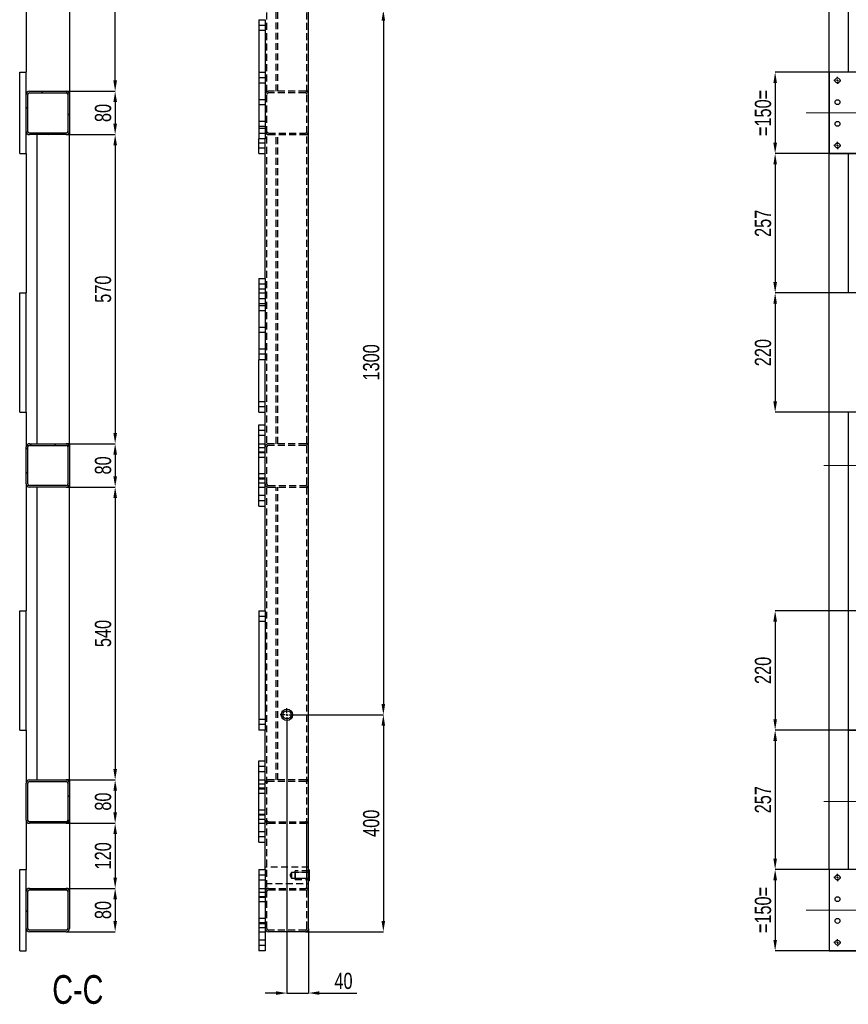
# Model space of a CAD drawing. Header units: millimetres. Extents: x 0 to 841, y 0 to 594.
# Tile 17 of 22: x 358 to 511, y 248 to 429. Entities that reach past the tile are written whole.
import ezdxf

# ---------------------------------------------------------------- set-up
doc = ezdxf.new("R2010")
doc.units = ezdxf.units.MM
doc.header["$PDSIZE"] = -1
doc.linetypes.add('CENTERX2', pattern=[20.32, 12.7, -2.54, 2.54, -2.54])
doc.linetypes.add('HIDDEN', pattern=[1.905, 1.27, -0.635])
for name, color, linetype in [('COTES', 1, 'Continuous'), ('NOTES', 6, 'Continuous'), ('TRAIT-FINS', 9, 'Continuous'), ('TRAIT-MIXTES', 3, 'CENTERX2'), ('TRAIT-TIRET', 2, 'HIDDEN')]:
    doc.layers.add(name, color=color, linetype=linetype)
doc.layers.add('TRAIT-FORT', color=4, linetype='Continuous', lineweight=25)
doc.styles.add('SLDTEXTSTYLE0', font='TXT', dxfattribs={"width": 0.75})
doc.dimstyles.new('SLDDIMSTYLE2', dxfattribs={"dimtxt": 3, "dimasz": 2, "dimexe": 0, "dimexo": 0.0625, "dimgap": 0.75, "dimtad": 1, "dimdec": 0, "dimlfac": 10, "dimrnd": 1e-09, "dimzin": 12, "dimdsep": 46, "dimtxsty": 'SLDTEXTSTYLE0', "dimsah": 1, "dimcen": 0.09, "dimadec": 0, "dimazin": 3, "dimtfac": 1, "dimtdec": 0, "dimtofl": 0, "dimtmove": 0, "dimatfit": 3, "dimfxl": 1, "dimfrac": 2, "dimtolj": 1, "dimtzin": 12, "dimarcsym": 0})
doc.dimstyles.new('SLDDIMSTYLE3', dxfattribs={"dimtxt": 3, "dimasz": 2, "dimexe": 0, "dimexo": 0.0625, "dimgap": 0.75, "dimtad": 1, "dimdec": 0, "dimlfac": 10, "dimrnd": 1e-09, "dimzin": 12, "dimdsep": 46, "dimtxsty": 'SLDTEXTSTYLE0', "dimsah": 1, "dimcen": 0.09, "dimadec": 0, "dimazin": 3, "dimtfac": 1, "dimtdec": 0, "dimtmove": 0, "dimatfit": 0, "dimfxl": 1, "dimfrac": 2, "dimtolj": 1, "dimtzin": 12, "dimarcsym": 0})
pattern_1 = [(45, (0, 0), (-13.4704, 13.4704), []), (45, (4.49, 2e-323), (-13.4704, 13.4704), []), (45, (8.98, 4e-323), (-13.4704, 13.4704), []), (45, (13.47, 6e-323), (-13.4704, 13.4704), [])]

# ---------------------------------------------------------------- blocks, each defined once
blk = doc.blocks.new('_D_28')
at = {"layer": 'COTES', "color": 0, "lineweight": -2, "transparency": 16777216}
for p, q in [((408.5, 431.1), (424.97, 431.1)), ((424.97, 429.1), (424.97, 303.1)), ((408.5, 301.1), (424.97, 301.1))]:
    blk.add_line(p, q, dxfattribs=at)
at = {"layer": 'COTES', "color": 0, "transparency": 16777216}
for points in [[(424.63, 429.1), (425.3, 429.1), (424.97, 431.1)], [(424.63, 303.1), (425.3, 303.1), (424.97, 301.1)]]:
    blk.add_solid(points, dxfattribs=at)
at = {"layer": 'Defpoints', "color": 0, "transparency": 16777216}
for p in [(408.43, 431.1), (408.43, 301.1), (424.97, 301.1)]:
    blk.add_point(p, dxfattribs=at)
at = {"layer": 'COTES', "color": 0, "transparency": 16777216, "insert": (421.22, 366.1), "char_height": 3, "attachment_point": 2, "rotation": 90, "style": 'SLDTEXTSTYLE0'}
blk.add_mtext('\\A1;1300', dxfattribs=at)
blk = doc.blocks.new('_D_29')
at = {"layer": 'COTES', "color": 0, "lineweight": -2, "transparency": 16777216}
for p, q in [((408.5, 301.1), (424.97, 301.1)), ((424.97, 299.1), (424.97, 263.1)), ((410.65, 261.1), (424.97, 261.1))]:
    blk.add_line(p, q, dxfattribs=at)
at = {"layer": 'COTES', "color": 0, "transparency": 16777216}
for points in [[(424.63, 299.1), (425.3, 299.1), (424.97, 301.1)], [(424.63, 263.1), (425.3, 263.1), (424.97, 261.1)]]:
    blk.add_solid(points, dxfattribs=at)
at = {"layer": 'Defpoints', "color": 0, "transparency": 16777216}
for p in [(408.43, 301.1), (410.58, 261.1), (424.97, 261.1)]:
    blk.add_point(p, dxfattribs=at)
at = {"layer": 'COTES', "color": 0, "transparency": 16777216, "insert": (421.22, 281.1), "char_height": 3, "attachment_point": 2, "rotation": 90, "style": 'SLDTEXTSTYLE0'}
blk.add_mtext('\\A1;400', dxfattribs=at)
blk = doc.blocks.new('_D_30')
at = {"layer": 'COTES', "color": 0, "lineweight": -2, "transparency": 16777216}
for p, q in [((407.18, 299.79), (407.18, 249.79)), ((411.18, 261.64), (411.18, 249.79)), ((405.18, 249.79), (403.18, 249.79)), ((407.18, 249.79), (411.18, 249.79)), ((413.18, 249.79), (420.06, 249.79))]:
    blk.add_line(p, q, dxfattribs=at)
at = {"layer": 'COTES', "color": 0, "transparency": 16777216}
for points in [[(405.18, 250.12), (405.18, 249.46), (407.18, 249.79)], [(413.18, 250.12), (413.18, 249.46), (411.18, 249.79)]]:
    blk.add_solid(points, dxfattribs=at)
at = {"layer": 'Defpoints', "color": 0, "transparency": 16777216}
for p in [(407.18, 299.85), (411.18, 261.7), (411.18, 249.79)]:
    blk.add_point(p, dxfattribs=at)
at = {"layer": 'COTES', "color": 0, "transparency": 16777216, "insert": (417.62, 253.54), "char_height": 3, "attachment_point": 2, "style": 'SLDTEXTSTYLE0'}
blk.add_mtext('\\A1;40', dxfattribs=at)
blk = doc.blocks.new('SW_CENTERMARKSYMBOL_6')
at = {"layer": 'TRAIT-MIXTES', "color": 0}
for p, q in [((-0.4, 0), (-1.25, 0)), ((0, 0), (-0.2, 0)), ((0, 0.4), (0, 1.25)), ((0, 0), (0, 0.2)), ((0, 0), (0, -0.2)), ((0, 0), (0.2, 0)), ((0.4, 0), (1.25, 0)), ((0, -0.4), (0, -1.25))]:
    blk.add_line(p, q, dxfattribs=at)
blk = doc.blocks.new('_D_34')
at = {"layer": 'COTES', "color": 0, "lineweight": -2, "transparency": 16777216}
for p, q in [((600.71, 378.9), (497.27, 378.9)), ((497.27, 376.9), (497.27, 358.9)), ((600.71, 356.9), (497.27, 356.9))]:
    blk.add_line(p, q, dxfattribs=at)
at = {"layer": 'COTES', "color": 0, "transparency": 16777216}
for points in [[(496.94, 376.9), (497.61, 376.9), (497.27, 378.9)], [(496.94, 358.9), (497.61, 358.9), (497.27, 356.9)]]:
    blk.add_solid(points, dxfattribs=at)
at = {"layer": 'Defpoints', "color": 0, "transparency": 16777216}
for p in [(600.77, 378.9), (497.27, 356.9), (600.77, 356.9)]:
    blk.add_point(p, dxfattribs=at)
at = {"layer": 'COTES', "color": 0, "transparency": 16777216, "insert": (493.52, 367.9), "char_height": 3, "attachment_point": 2, "rotation": 90, "style": 'SLDTEXTSTYLE0'}
blk.add_mtext('\\A1;220', dxfattribs=at)
blk = doc.blocks.new('_D_35')
at = {"layer": 'COTES', "color": 0, "lineweight": -2, "transparency": 16777216}
for p, q in [((727.61, 320.3), (497.27, 320.3)), ((497.27, 318.3), (497.27, 300.3)), ((727.61, 298.3), (497.27, 298.3))]:
    blk.add_line(p, q, dxfattribs=at)
at = {"layer": 'COTES', "color": 0, "transparency": 16777216}
for points in [[(496.94, 318.3), (497.61, 318.3), (497.27, 320.3)], [(496.94, 300.3), (497.61, 300.3), (497.27, 298.3)]]:
    blk.add_solid(points, dxfattribs=at)
at = {"layer": 'Defpoints', "color": 0, "transparency": 16777216}
for p in [(727.67, 320.3), (497.27, 298.3), (727.67, 298.3)]:
    blk.add_point(p, dxfattribs=at)
at = {"layer": 'COTES', "color": 0, "transparency": 16777216, "insert": (493.52, 309.3), "char_height": 3, "attachment_point": 2, "rotation": 90, "style": 'SLDTEXTSTYLE0'}
blk.add_mtext('\\A1;220', dxfattribs=at)
blk = doc.blocks.new('_D_41')
at = {"layer": 'COTES', "color": 0, "lineweight": -2, "transparency": 16777216}
for p, q in [((507.27, 272.66), (507.27, 505.94)), ((520.27, 505.94), (509.27, 505.94)), ((522.27, 272.66), (522.27, 505.94))]:
    blk.add_line(p, q, dxfattribs=at)
at = {"layer": 'COTES', "color": 0, "transparency": 16777216}
for points in [[(509.27, 506.27), (509.27, 505.61), (507.27, 505.94)], [(520.27, 506.27), (520.27, 505.61), (522.27, 505.94)]]:
    blk.add_solid(points, dxfattribs=at)
at = {"layer": 'Defpoints', "color": 0, "transparency": 16777216}
for p in [(507.27, 505.94), (507.27, 272.6), (522.27, 272.6)]:
    blk.add_point(p, dxfattribs=at)
at = {"layer": 'COTES', "color": 0, "transparency": 16777216, "insert": (514.77, 509.69), "char_height": 3, "attachment_point": 2, "style": 'SLDTEXTSTYLE0'}
blk.add_mtext('\\A1;=150=', dxfattribs=at)
blk = doc.blocks.new('_D_55')
at = {"layer": 'COTES', "color": 0, "lineweight": -2, "transparency": 16777216}
for p, q in [((681.21, 419.6), (497.27, 419.6)), ((497.27, 417.6), (497.27, 406.6)), ((681.21, 404.6), (497.27, 404.6))]:
    blk.add_line(p, q, dxfattribs=at)
at = {"layer": 'COTES', "color": 0, "transparency": 16777216}
for points in [[(496.94, 417.6), (497.61, 417.6), (497.27, 419.6)], [(496.94, 406.6), (497.61, 406.6), (497.27, 404.6)]]:
    blk.add_solid(points, dxfattribs=at)
at = {"layer": 'Defpoints', "color": 0, "transparency": 16777216}
for p in [(681.27, 419.6), (497.27, 404.6), (681.27, 404.6)]:
    blk.add_point(p, dxfattribs=at)
at = {"layer": 'COTES', "color": 0, "transparency": 16777216, "insert": (493.52, 412.1), "char_height": 3, "attachment_point": 2, "rotation": 90, "style": 'SLDTEXTSTYLE0'}
blk.add_mtext('\\A1;=150=', dxfattribs=at)
blk = doc.blocks.new('_D_56')
at = {"layer": 'COTES', "color": 0, "lineweight": -2, "transparency": 16777216}
for p, q in [((507.21, 404.6), (497.27, 404.6)), ((497.27, 402.6), (497.27, 380.9)), ((510.71, 378.9), (497.27, 378.9))]:
    blk.add_line(p, q, dxfattribs=at)
at = {"layer": 'COTES', "color": 0, "transparency": 16777216}
for points in [[(496.94, 402.6), (497.61, 402.6), (497.27, 404.6)], [(496.94, 380.9), (497.61, 380.9), (497.27, 378.9)]]:
    blk.add_solid(points, dxfattribs=at)
at = {"layer": 'Defpoints', "color": 0, "transparency": 16777216}
for p in [(507.27, 404.6), (497.27, 378.9), (510.77, 378.9)]:
    blk.add_point(p, dxfattribs=at)
at = {"layer": 'COTES', "color": 0, "transparency": 16777216, "insert": (493.52, 391.75), "char_height": 3, "attachment_point": 2, "rotation": 90, "style": 'SLDTEXTSTYLE0'}
blk.add_mtext('\\A1;257', dxfattribs=at)
blk = doc.blocks.new('_D_57')
at = {"layer": 'COTES', "color": 0, "lineweight": -2, "transparency": 16777216}
for p, q in [((510.71, 298.3), (497.27, 298.3)), ((497.27, 296.3), (497.27, 274.6)), ((507.21, 272.6), (497.27, 272.6))]:
    blk.add_line(p, q, dxfattribs=at)
at = {"layer": 'COTES', "color": 0, "transparency": 16777216}
for points in [[(496.94, 296.3), (497.61, 296.3), (497.27, 298.3)], [(496.94, 274.6), (497.61, 274.6), (497.27, 272.6)]]:
    blk.add_solid(points, dxfattribs=at)
at = {"layer": 'Defpoints', "color": 0, "transparency": 16777216}
for p in [(510.77, 298.3), (497.27, 272.6), (507.27, 272.6)]:
    blk.add_point(p, dxfattribs=at)
at = {"layer": 'COTES', "color": 0, "transparency": 16777216, "insert": (493.52, 285.45), "char_height": 3, "attachment_point": 2, "rotation": 90, "style": 'SLDTEXTSTYLE0'}
blk.add_mtext('\\A1;257', dxfattribs=at)
blk = doc.blocks.new('_D_65')
at = {"layer": 'COTES', "color": 0, "lineweight": -2, "transparency": 16777216}
for p, q in [((725.21, 272.6), (497.27, 272.6)), ((497.27, 270.6), (497.27, 259.6)), ((725.21, 257.6), (497.27, 257.6))]:
    blk.add_line(p, q, dxfattribs=at)
at = {"layer": 'COTES', "color": 0, "transparency": 16777216}
for points in [[(496.94, 270.6), (497.61, 270.6), (497.27, 272.6)], [(496.94, 259.6), (497.61, 259.6), (497.27, 257.6)]]:
    blk.add_solid(points, dxfattribs=at)
at = {"layer": 'Defpoints', "color": 0, "transparency": 16777216}
for p in [(725.27, 272.6), (497.27, 257.6), (725.27, 257.6)]:
    blk.add_point(p, dxfattribs=at)
at = {"layer": 'COTES', "color": 0, "transparency": 16777216, "insert": (493.52, 265.1), "char_height": 3, "attachment_point": 2, "rotation": 90, "style": 'SLDTEXTSTYLE0'}
blk.add_mtext('\\A1;=150=', dxfattribs=at)
blk = doc.blocks.new('SW_CENTERMARKSYMBOL_107')
at = {"layer": 'TRAIT-MIXTES', "color": 0}
for p, q in [((-0.4, 0), (-0.65, 0)), ((0, 0), (-0.2, 0)), ((0, 0.4), (0, 0.65)), ((0, 0), (0, 0.2)), ((0, 0), (0, -0.2)), ((0, 0), (0.2, 0)), ((0.4, 0), (0.65, 0)), ((0, -0.4), (0, -0.65))]:
    blk.add_line(p, q, dxfattribs=at)
blk = doc.blocks.new('SW_CENTERMARKSYMBOL_108')
at = {"layer": 'TRAIT-MIXTES', "color": 0}
for p, q in [((-0.4, 0), (-0.65, 0)), ((0, 0), (-0.2, 0)), ((0, 0.4), (0, 0.65)), ((0, 0), (0, 0.2)), ((0, 0), (0, -0.2)), ((0, 0), (0.2, 0)), ((0.4, 0), (0.65, 0)), ((0, -0.4), (0, -0.65))]:
    blk.add_line(p, q, dxfattribs=at)
blk = doc.blocks.new('SW_CENTERMARKSYMBOL_131')
at = {"layer": 'TRAIT-MIXTES', "color": 0}
for p, q in [((-0.4, 0), (-0.65, 0)), ((0, 0), (-0.2, 0)), ((0, 0.4), (0, 0.65)), ((0, 0), (0, 0.2)), ((0, 0), (0, -0.2)), ((0, 0), (0.2, 0)), ((0.4, 0), (0.65, 0)), ((0, -0.4), (0, -0.65))]:
    blk.add_line(p, q, dxfattribs=at)
blk = doc.blocks.new('SW_CENTERMARKSYMBOL_132')
at = {"layer": 'TRAIT-MIXTES', "color": 0}
for p, q in [((-0.4, 0), (-0.65, 0)), ((0, 0), (-0.2, 0)), ((0, 0.4), (0, 0.65)), ((0, 0), (0, 0.2)), ((0, 0), (0, -0.2)), ((0, 0), (0.2, 0)), ((0.4, 0), (0.65, 0)), ((0, -0.4), (0, -0.65))]:
    blk.add_line(p, q, dxfattribs=at)
blk = doc.blocks.new('_D_128')
at = {"layer": 'COTES', "color": 0, "lineweight": -2, "transparency": 16777216}
for p, q in [((366.52, 461.1), (375.48, 461.1)), ((375.48, 418.1), (375.48, 459.1)), ((366.52, 416.1), (375.48, 416.1))]:
    blk.add_line(p, q, dxfattribs=at)
at = {"layer": 'COTES', "color": 0, "transparency": 16777216}
for points in [[(375.15, 459.1), (375.82, 459.1), (375.48, 461.1)], [(375.15, 418.1), (375.82, 418.1), (375.48, 416.1)]]:
    blk.add_solid(points, dxfattribs=at)
at = {"layer": 'Defpoints', "color": 0, "transparency": 16777216}
for p in [(366.46, 461.1), (375.48, 461.1), (366.46, 416.1)]:
    blk.add_point(p, dxfattribs=at)
at = {"layer": 'COTES', "color": 0, "transparency": 16777216, "insert": (371.73, 438.6), "char_height": 3, "attachment_point": 2, "rotation": 90, "style": 'SLDTEXTSTYLE0'}
blk.add_mtext('\\A1;450', dxfattribs=at)
blk = doc.blocks.new('_D_129')
at = {"layer": 'COTES', "color": 0, "lineweight": -2, "transparency": 16777216}
for p, q in [((366.52, 416.1), (375.48, 416.1)), ((375.48, 414.1), (375.48, 410.1)), ((366.52, 408.1), (375.48, 408.1))]:
    blk.add_line(p, q, dxfattribs=at)
at = {"layer": 'COTES', "color": 0, "transparency": 16777216}
for points in [[(375.15, 414.1), (375.82, 414.1), (375.48, 416.1)], [(375.15, 410.1), (375.82, 410.1), (375.48, 408.1)]]:
    blk.add_solid(points, dxfattribs=at)
at = {"layer": 'Defpoints', "color": 0, "transparency": 16777216}
for p in [(366.46, 416.1), (366.46, 408.1), (375.48, 408.1)]:
    blk.add_point(p, dxfattribs=at)
at = {"layer": 'COTES', "color": 0, "transparency": 16777216, "insert": (371.73, 412.1), "char_height": 3, "attachment_point": 2, "rotation": 90, "style": 'SLDTEXTSTYLE0'}
blk.add_mtext('\\A1;80', dxfattribs=at)
blk = doc.blocks.new('_D_130')
at = {"layer": 'COTES', "color": 0, "lineweight": -2, "transparency": 16777216}
for p, q in [((366.52, 408.1), (375.48, 408.1)), ((375.48, 406.1), (375.48, 353.1)), ((366.52, 351.1), (375.48, 351.1))]:
    blk.add_line(p, q, dxfattribs=at)
at = {"layer": 'COTES', "color": 0, "transparency": 16777216}
for points in [[(375.15, 406.1), (375.82, 406.1), (375.48, 408.1)], [(375.15, 353.1), (375.82, 353.1), (375.48, 351.1)]]:
    blk.add_solid(points, dxfattribs=at)
at = {"layer": 'Defpoints', "color": 0, "transparency": 16777216}
for p in [(366.46, 408.1), (366.46, 351.1), (375.48, 351.1)]:
    blk.add_point(p, dxfattribs=at)
at = {"layer": 'COTES', "color": 0, "transparency": 16777216, "insert": (371.73, 379.6), "char_height": 3, "attachment_point": 2, "rotation": 90, "style": 'SLDTEXTSTYLE0'}
blk.add_mtext('\\A1;570', dxfattribs=at)
blk = doc.blocks.new('_D_131')
at = {"layer": 'COTES', "color": 0, "lineweight": -2, "transparency": 16777216}
for p, q in [((366.52, 351.1), (375.48, 351.1)), ((375.48, 349.1), (375.48, 345.1)), ((366.52, 343.1), (375.48, 343.1))]:
    blk.add_line(p, q, dxfattribs=at)
at = {"layer": 'COTES', "color": 0, "transparency": 16777216}
for points in [[(375.15, 349.1), (375.82, 349.1), (375.48, 351.1)], [(375.15, 345.1), (375.82, 345.1), (375.48, 343.1)]]:
    blk.add_solid(points, dxfattribs=at)
at = {"layer": 'Defpoints', "color": 0, "transparency": 16777216}
for p in [(366.46, 351.1), (366.46, 343.1), (375.48, 343.1)]:
    blk.add_point(p, dxfattribs=at)
at = {"layer": 'COTES', "color": 0, "transparency": 16777216, "insert": (371.73, 347.1), "char_height": 3, "attachment_point": 2, "rotation": 90, "style": 'SLDTEXTSTYLE0'}
blk.add_mtext('\\A1;80', dxfattribs=at)
blk = doc.blocks.new('_D_132')
at = {"layer": 'COTES', "color": 0, "lineweight": -2, "transparency": 16777216}
for p, q in [((366.52, 343.1), (375.48, 343.1)), ((375.48, 341.1), (375.48, 291.1)), ((366.52, 289.1), (375.48, 289.1))]:
    blk.add_line(p, q, dxfattribs=at)
at = {"layer": 'COTES', "color": 0, "transparency": 16777216}
for points in [[(375.15, 341.1), (375.82, 341.1), (375.48, 343.1)], [(375.15, 291.1), (375.82, 291.1), (375.48, 289.1)]]:
    blk.add_solid(points, dxfattribs=at)
at = {"layer": 'Defpoints', "color": 0, "transparency": 16777216}
for p in [(366.46, 343.1), (366.46, 289.1), (375.48, 289.1)]:
    blk.add_point(p, dxfattribs=at)
at = {"layer": 'COTES', "color": 0, "transparency": 16777216, "insert": (371.73, 316.1), "char_height": 3, "attachment_point": 2, "rotation": 90, "style": 'SLDTEXTSTYLE0'}
blk.add_mtext('\\A1;540', dxfattribs=at)
blk = doc.blocks.new('_D_133')
at = {"layer": 'COTES', "color": 0, "lineweight": -2, "transparency": 16777216}
for p, q in [((366.52, 289.1), (375.48, 289.1)), ((375.48, 287.1), (375.48, 283.1)), ((366.52, 281.1), (375.48, 281.1))]:
    blk.add_line(p, q, dxfattribs=at)
at = {"layer": 'COTES', "color": 0, "transparency": 16777216}
for points in [[(375.15, 287.1), (375.82, 287.1), (375.48, 289.1)], [(375.15, 283.1), (375.82, 283.1), (375.48, 281.1)]]:
    blk.add_solid(points, dxfattribs=at)
at = {"layer": 'Defpoints', "color": 0, "transparency": 16777216}
for p in [(366.46, 289.1), (366.46, 281.1), (375.48, 281.1)]:
    blk.add_point(p, dxfattribs=at)
at = {"layer": 'COTES', "color": 0, "transparency": 16777216, "insert": (371.73, 285.1), "char_height": 3, "attachment_point": 2, "rotation": 90, "style": 'SLDTEXTSTYLE0'}
blk.add_mtext('\\A1;80', dxfattribs=at)
blk = doc.blocks.new('_D_134')
at = {"layer": 'COTES', "color": 0, "lineweight": -2, "transparency": 16777216}
for p, q in [((366.52, 281.1), (375.48, 281.1)), ((375.48, 279.1), (375.48, 271.1)), ((366.52, 269.1), (375.48, 269.1))]:
    blk.add_line(p, q, dxfattribs=at)
at = {"layer": 'COTES', "color": 0, "transparency": 16777216}
for points in [[(375.15, 279.1), (375.82, 279.1), (375.48, 281.1)], [(375.15, 271.1), (375.82, 271.1), (375.48, 269.1)]]:
    blk.add_solid(points, dxfattribs=at)
at = {"layer": 'Defpoints', "color": 0, "transparency": 16777216}
for p in [(366.46, 281.1), (366.46, 269.1), (375.48, 269.1)]:
    blk.add_point(p, dxfattribs=at)
at = {"layer": 'COTES', "color": 0, "transparency": 16777216, "insert": (371.73, 275.1), "char_height": 3, "attachment_point": 2, "rotation": 90, "style": 'SLDTEXTSTYLE0'}
blk.add_mtext('\\A1;120', dxfattribs=at)
blk = doc.blocks.new('_D_135')
at = {"layer": 'COTES', "color": 0, "lineweight": -2, "transparency": 16777216}
for p, q in [((366.52, 269.1), (375.48, 269.1)), ((375.48, 267.1), (375.48, 263.1)), ((366.52, 261.1), (375.48, 261.1))]:
    blk.add_line(p, q, dxfattribs=at)
at = {"layer": 'COTES', "color": 0, "transparency": 16777216}
for points in [[(375.15, 267.1), (375.82, 267.1), (375.48, 269.1)], [(375.15, 263.1), (375.82, 263.1), (375.48, 261.1)]]:
    blk.add_solid(points, dxfattribs=at)
at = {"layer": 'Defpoints', "color": 0, "transparency": 16777216}
for p in [(366.46, 269.1), (366.46, 261.1), (375.48, 261.1)]:
    blk.add_point(p, dxfattribs=at)
at = {"layer": 'COTES', "color": 0, "transparency": 16777216, "insert": (371.73, 265.1), "char_height": 3, "attachment_point": 2, "rotation": 90, "style": 'SLDTEXTSTYLE0'}
blk.add_mtext('\\A1;80', dxfattribs=at)

msp = doc.modelspace()

# ---------------------------------------------------------------- hatches: boundary and pattern name
at = {"layer": 'TRAIT-FINS'}
h = msp.add_hatch(dxfattribs=at)
h.set_pattern_fill('DIN 201 ACIER ET FONTE', color=256, style=0, pattern_type=2)
h.set_pattern_definition(pattern_1)
edge = h.paths.add_edge_path(flags=0)
edge.add_arc((366.46, 408.7), 0.6, 270, 360)
edge.add_line((367.06, 408.7), (367.06, 415.5))
edge.add_arc((366.46, 415.5), 0.6, 0, 90)
edge.add_line((366.46, 416.1), (359.66, 416.1))
edge.add_arc((359.66, 415.5), 0.6, 90, 180)
edge.add_line((359.06, 415.5), (359.06, 408.7))
edge.add_arc((359.66, 408.7), 0.6, 180, 270)
edge.add_line((359.66, 408.1), (366.46, 408.1))
edge = h.paths.add_edge_path(flags=0)
edge.add_line((366.76, 415.5), (366.76, 408.7))
edge.add_arc((366.46, 408.7), 0.3, 270, 360, ccw=False)
edge.add_line((366.46, 408.4), (359.66, 408.4))
edge.add_arc((359.66, 408.7), 0.3, 180, 270, ccw=False)
edge.add_line((359.36, 408.7), (359.36, 415.5))
edge.add_arc((359.66, 415.5), 0.3, 90, 180, ccw=False)
edge.add_line((359.66, 415.8), (366.46, 415.8))
edge.add_arc((366.46, 415.5), 0.3, 0, 90, ccw=False)
h = msp.add_hatch(dxfattribs=at)
h.set_pattern_fill('DIN 201 ACIER ET FONTE', color=256, style=0, pattern_type=2)
h.set_pattern_definition(pattern_1)
edge = h.paths.add_edge_path(flags=0)
edge.add_arc((366.46, 343.7), 0.6, 270, 360)
edge.add_line((367.06, 343.7), (367.06, 350.5))
edge.add_arc((366.46, 350.5), 0.6, 0, 90)
edge.add_line((366.46, 351.1), (359.66, 351.1))
edge.add_arc((359.66, 350.5), 0.6, 90, 180)
edge.add_line((359.06, 350.5), (359.06, 343.7))
edge.add_arc((359.66, 343.7), 0.6, 180, 270)
edge.add_line((359.66, 343.1), (366.46, 343.1))
edge = h.paths.add_edge_path(flags=0)
edge.add_line((366.76, 350.5), (366.76, 343.7))
edge.add_arc((366.46, 343.7), 0.3, 270, 360, ccw=False)
edge.add_line((366.46, 343.4), (359.66, 343.4))
edge.add_arc((359.66, 343.7), 0.3, 180, 270, ccw=False)
edge.add_line((359.36, 343.7), (359.36, 350.5))
edge.add_arc((359.66, 350.5), 0.3, 90, 180, ccw=False)
edge.add_line((359.66, 350.8), (366.46, 350.8))
edge.add_arc((366.46, 350.5), 0.3, 0, 90, ccw=False)
h = msp.add_hatch(dxfattribs=at)
h.set_pattern_fill('DIN 201 ACIER ET FONTE', color=256, style=0, pattern_type=2)
h.set_pattern_definition(pattern_1)
edge = h.paths.add_edge_path(flags=0)
edge.add_arc((366.46, 281.7), 0.6, 270, 360)
edge.add_line((367.06, 281.7), (367.06, 288.5))
edge.add_arc((366.46, 288.5), 0.6, 0, 90)
edge.add_line((366.46, 289.1), (359.66, 289.1))
edge.add_arc((359.66, 288.5), 0.6, 90, 180)
edge.add_line((359.06, 288.5), (359.06, 281.7))
edge.add_arc((359.66, 281.7), 0.6, 180, 270)
edge.add_line((359.66, 281.1), (366.46, 281.1))
edge = h.paths.add_edge_path(flags=0)
edge.add_line((366.76, 288.5), (366.76, 281.7))
edge.add_arc((366.46, 281.7), 0.3, 270, 360, ccw=False)
edge.add_line((366.46, 281.4), (359.66, 281.4))
edge.add_arc((359.66, 281.7), 0.3, 180, 270, ccw=False)
edge.add_line((359.36, 281.7), (359.36, 288.5))
edge.add_arc((359.66, 288.5), 0.3, 90, 180, ccw=False)
edge.add_line((359.66, 288.8), (366.46, 288.8))
edge.add_arc((366.46, 288.5), 0.3, 0, 90, ccw=False)
h = msp.add_hatch(dxfattribs=at)
h.set_pattern_fill('DIN 201 ACIER ET FONTE', color=256, style=0, pattern_type=2)
h.set_pattern_definition(pattern_1)
edge = h.paths.add_edge_path(flags=0)
edge.add_arc((366.46, 261.7), 0.6, 270, 360)
edge.add_line((367.06, 261.7), (367.06, 268.5))
edge.add_arc((366.46, 268.5), 0.6, 0, 90)
edge.add_line((366.46, 269.1), (359.66, 269.1))
edge.add_arc((359.66, 268.5), 0.6, 90, 180)
edge.add_line((359.06, 268.5), (359.06, 261.7))
edge.add_arc((359.66, 261.7), 0.6, 180, 270)
edge.add_line((359.66, 261.1), (366.46, 261.1))
edge = h.paths.add_edge_path(flags=0)
edge.add_line((366.76, 268.5), (366.76, 261.7))
edge.add_arc((366.46, 261.7), 0.3, 270, 360, ccw=False)
edge.add_line((366.46, 261.4), (359.66, 261.4))
edge.add_arc((359.66, 261.7), 0.3, 180, 270, ccw=False)
edge.add_line((359.36, 261.7), (359.36, 268.5))
edge.add_arc((359.66, 268.5), 0.3, 90, 180, ccw=False)
edge.add_line((359.66, 268.8), (366.46, 268.8))
edge.add_arc((366.46, 268.5), 0.3, 0, 90, ccw=False)

# ---------------------------------------------------------------- linework, layer by layer
at = {"layer": 'TRAIT-FINS', "lineweight": 18}
for p, q in [((411.18, 272.11), (408.78, 272.11)), ((408.78, 272.11), (408.78, 270.91)), ((411.18, 270.91), (408.78, 270.91))]:
    msp.add_line(p, q, dxfattribs=at)
at = {"layer": 'TRAIT-FORT', "lineweight": 25}
for p, q in [((411.18, 261.7), (411.18, 490.5)), ((367.06, 461.7), (367.06, 415.5)), ((359.06, 431.9), (359.06, 419.6)), ((510.77, 431.9), (510.77, 419.6)), ((401.98, 429.3), (403.18, 429.3)), ((401.98, 429.3), (401.98, 407.3)), ((403.18, 429.3), (403.18, 407.3)), ((357.86, 419.6), (359.06, 419.6)), ((357.86, 404.6), (357.86, 419.6)), ((359.06, 415.5), (359.06, 419.6)), ((507.27, 419.6), (507.27, 404.6)), ((522.27, 419.6), (507.27, 419.6)), ((359.66, 416.1), (366.46, 416.1)), ((359.06, 408.7), (359.06, 415.5)), ((359.36, 408.7), (359.36, 415.5)), ((359.66, 415.8), (366.46, 415.8)), ((366.76, 415.5), (366.76, 408.7)), ((367.06, 415.5), (367.06, 408.7)), ((359.06, 404.6), (359.06, 408.7)), ((367.06, 408.7), (367.06, 408.1)), ((366.46, 408.4), (359.66, 408.4)), ((366.46, 408.1), (359.66, 408.1)), ((361.06, 351.1), (361.06, 408.1)), ((366.46, 408.1), (367.06, 408.1)), ((367.06, 351.1), (367.06, 408.1)), ((403.18, 407.3), (401.98, 407.3)), ((401.98, 404.6), (401.98, 407.3)), ((403.18, 381.6), (403.18, 407.3)), ((357.86, 404.6), (359.06, 404.6)), ((359.06, 404.6), (359.06, 378.9)), ((401.98, 404.6), (403.18, 404.6)), ((507.27, 404.6), (522.27, 404.6)), ((510.77, 404.6), (510.77, 378.9)), ((401.98, 381.6), (401.98, 366.6)), ((401.98, 381.6), (403.18, 381.6)), ((403.18, 381.6), (403.18, 366.6)), ((357.86, 356.9), (357.86, 378.9)), ((357.86, 378.9), (359.06, 378.9)), ((359.06, 356.9), (359.06, 378.9)), ((401.98, 356.9), (401.98, 366.6)), ((403.18, 366.6), (401.98, 366.6)), ((403.18, 320.3), (403.18, 366.6)), ((357.86, 356.9), (359.06, 356.9)), ((359.06, 356.9), (359.06, 350.5)), ((401.98, 356.9), (403.18, 356.9)), ((510.77, 356.9), (510.77, 320.3)), ((401.98, 339.6), (401.98, 354.6)), ((401.98, 354.6), (403.18, 354.6)), ((359.06, 343.7), (359.06, 350.5)), ((359.36, 343.7), (359.36, 350.5)), ((359.66, 351.1), (366.46, 351.1)), ((359.66, 350.8), (366.46, 350.8)), ((367.06, 351.1), (366.46, 351.1)), ((366.76, 350.5), (366.76, 343.7)), ((367.06, 351.1), (367.06, 350.5)), ((367.06, 350.5), (367.06, 343.7)), ((359.06, 343.7), (359.06, 320.3)), ((366.46, 343.4), (359.66, 343.4)), ((367.06, 343.7), (367.06, 343.1)), ((366.46, 343.1), (359.66, 343.1)), ((361.06, 289.1), (361.06, 343.1)), ((366.46, 343.1), (367.06, 343.1)), ((367.06, 289.1), (367.06, 343.1)), ((401.98, 339.6), (403.18, 339.6)), ((357.86, 298.3), (357.86, 320.3)), ((357.86, 320.3), (359.06, 320.3)), ((359.06, 298.3), (359.06, 320.3)), ((401.98, 320.3), (401.98, 298.3)), ((401.98, 320.3), (403.18, 320.3)), ((403.18, 320.3), (403.18, 298.3)), ((510.77, 320.3), (510.77, 298.3)), ((518.77, 320.3), (510.77, 320.3)), ((357.86, 298.3), (359.06, 298.3)), ((359.06, 298.3), (359.06, 288.5)), ((403.18, 298.3), (401.98, 298.3)), ((403.18, 272.6), (403.18, 298.3)), ((510.77, 298.3), (518.77, 298.3)), ((510.77, 298.3), (510.77, 272.6)), ((401.98, 292.6), (403.18, 292.6)), ((401.98, 289.1), (401.98, 292.6)), ((359.66, 289.1), (366.46, 289.1)), ((359.66, 288.8), (366.46, 288.8)), ((367.06, 289.1), (366.46, 289.1)), ((367.06, 289.1), (367.06, 288.5)), ((401.98, 289.1), (403.18, 289.1)), ((401.98, 281.1), (401.98, 289.1)), ((359.06, 281.7), (359.06, 288.5)), ((359.36, 281.7), (359.36, 288.5)), ((366.76, 288.5), (366.76, 281.7)), ((367.06, 288.5), (367.06, 281.7)), ((359.06, 281.7), (359.06, 272.6)), ((367.06, 281.7), (367.06, 268.5)), ((366.46, 281.4), (359.66, 281.4)), ((366.46, 281.1), (359.66, 281.1)), ((401.98, 281.1), (403.18, 281.1)), ((401.98, 277.6), (401.98, 281.1)), ((401.98, 277.6), (403.18, 277.6)), ((357.86, 257.6), (357.86, 272.6)), ((357.86, 272.6), (359.06, 272.6)), ((359.06, 268.5), (359.06, 272.6)), ((401.98, 272.6), (403.18, 272.6)), ((401.98, 272.6), (401.98, 257.6)), ((403.18, 272.6), (403.18, 257.6)), ((411.28, 272.51), (411.18, 272.51)), ((411.28, 272.51), (411.28, 270.51)), ((507.27, 272.6), (507.27, 257.6)), ((522.27, 272.6), (507.27, 272.6)), ((359.66, 269.1), (366.46, 269.1)), ((359.66, 268.8), (366.46, 268.8)), ((411.18, 270.51), (411.28, 270.51)), ((359.06, 261.7), (359.06, 268.5)), ((359.36, 261.7), (359.36, 268.5)), ((366.76, 268.5), (366.76, 261.7)), ((367.06, 268.5), (367.06, 261.7)), ((359.06, 257.6), (359.06, 261.7)), ((366.46, 261.4), (359.66, 261.4)), ((366.46, 261.1), (359.66, 261.1)), ((410.58, 261.1), (403.78, 261.1)), ((357.86, 257.6), (359.06, 257.6)), ((403.18, 257.6), (401.98, 257.6)), ((507.27, 257.6), (522.27, 257.6))]:
    msp.add_line(p, q, dxfattribs=at)
for centre, radius in [((508.77, 418.1), 0.45), ((508.77, 414.1), 0.45), ((508.77, 410.1), 0.45), ((508.77, 406.1), 0.45), ((407.18, 301.1), 1.05), ((407.18, 301.1), 0.75), ((508.77, 271.1), 0.45), ((508.77, 267.1), 0.45), ((508.77, 263.1), 0.45), ((508.77, 259.1), 0.45)]:
    msp.add_circle(centre, radius, dxfattribs=at)
for centre, radius, start, end in [((359.66, 415.5), 0.6, 90, 180), ((366.46, 415.5), 0.6, 0, 90), ((359.66, 415.5), 0.3, 90, 180), ((366.46, 415.5), 0.3, 0, 90), ((359.66, 408.7), 0.6, 180, 270), ((359.66, 408.7), 0.3, 180, 270), ((366.46, 408.7), 0.6, 270, 0), ((366.46, 408.7), 0.3, 270, 0), ((359.66, 350.5), 0.6, 90, 180), ((359.66, 350.5), 0.3, 90, 180), ((366.46, 350.5), 0.6, 0, 90), ((366.46, 350.5), 0.3, 0, 90), ((359.66, 343.7), 0.6, 180, 270), ((359.66, 343.7), 0.3, 180, 270), ((366.46, 343.7), 0.6, 270, 0), ((366.46, 343.7), 0.3, 270, 0), ((359.66, 288.5), 0.6, 90, 180), ((359.66, 288.5), 0.3, 90, 180), ((366.46, 288.5), 0.6, 0, 90), ((366.46, 288.5), 0.3, 0, 90), ((359.66, 281.7), 0.6, 180, 270), ((359.66, 281.7), 0.3, 180, 270), ((366.46, 281.7), 0.6, 270, 0), ((366.46, 281.7), 0.3, 270, 0), ((359.66, 268.5), 0.6, 90, 180), ((359.66, 268.5), 0.3, 90, 180), ((366.46, 268.5), 0.6, 0, 90), ((366.46, 268.5), 0.3, 0, 90), ((359.66, 261.7), 0.6, 180, 270), ((359.66, 261.7), 0.3, 180, 270), ((366.46, 261.7), 0.6, 270, 0), ((366.46, 261.7), 0.3, 270, 0), ((403.78, 261.7), 0.6, 180, 270), ((410.58, 261.7), 0.6, 270, 360)]:
    msp.add_arc(centre, radius, start, end, dxfattribs=at)
at = {"layer": 'TRAIT-MIXTES', "lineweight": 18}
for p, q in [((503, 412.1), (735.44, 412.1)), ((506.26, 347.1), (735.44, 347.1)), ((506.26, 285.1), (735.44, 285.1)), ((503, 265.1), (734.57, 265.1))]:
    msp.add_line(p, q, dxfattribs=at)
at = {"layer": 'TRAIT-TIRET'}
for p, q in [((403.48, 261.7), (403.48, 490.5)), ((410.88, 261.7), (410.88, 490.5)), ((405.18, 416.1), (405.18, 461.1)), ((405.48, 416.1), (405.48, 461.1)), ((403.18, 428.24), (401.98, 428.24)), ((401.98, 427.36), (403.18, 427.36)), ((401.98, 419.6), (403.18, 419.6)), ((403.18, 418.55), (401.98, 418.55)), ((401.98, 417.65), (403.18, 417.65)), ((410.58, 416.1), (403.78, 416.1)), ((411.18, 416.1), (410.58, 416.1)), ((403.18, 414.55), (401.98, 414.55)), ((410.58, 415.8), (403.78, 415.8)), ((401.98, 413.65), (403.18, 413.65)), ((403.18, 410.55), (401.98, 410.55)), ((401.98, 409.65), (403.18, 409.65)), ((403.18, 409.24), (401.98, 409.24)), ((401.98, 408.36), (403.18, 408.36)), ((403.78, 408.4), (410.58, 408.4)), ((403.78, 408.1), (410.58, 408.1)), ((405.18, 351.1), (405.18, 408.1)), ((405.48, 351.1), (405.48, 408.1)), ((410.58, 408.1), (411.18, 408.1)), ((403.18, 406.55), (401.98, 406.55)), ((401.98, 405.65), (403.18, 405.65)), ((403.18, 380.55), (401.98, 380.55)), ((401.98, 379.65), (403.18, 379.65)), ((401.98, 378.9), (403.18, 378.9)), ((403.18, 377.84), (401.98, 377.84)), ((401.98, 376.96), (403.18, 376.96)), ((403.18, 376.55), (401.98, 376.55)), ((401.98, 375.65), (403.18, 375.65)), ((403.18, 372.55), (401.98, 372.55)), ((401.98, 371.65), (403.18, 371.65)), ((403.18, 368.55), (401.98, 368.55)), ((401.98, 367.65), (403.18, 367.65)), ((403.18, 358.84), (401.98, 358.84)), ((401.98, 357.96), (403.18, 357.96)), ((403.18, 353.55), (401.98, 353.55)), ((401.98, 352.65), (403.18, 352.65)), ((401.98, 351.1), (403.18, 351.1)), ((410.58, 351.1), (403.78, 351.1)), ((410.58, 350.8), (403.78, 350.8)), ((411.18, 351.1), (410.58, 351.1)), ((403.18, 350.34), (401.98, 350.34)), ((403.18, 349.55), (401.98, 349.55)), ((401.98, 349.46), (403.18, 349.46)), ((401.98, 348.65), (403.18, 348.65)), ((403.18, 345.55), (401.98, 345.55)), ((403.18, 344.74), (401.98, 344.74)), ((401.98, 344.65), (403.18, 344.65)), ((401.98, 343.86), (403.18, 343.86)), ((403.78, 343.4), (410.58, 343.4)), ((401.98, 343.1), (403.18, 343.1)), ((403.18, 341.55), (401.98, 341.55)), ((403.78, 343.1), (410.58, 343.1)), ((405.18, 289.1), (405.18, 343.1)), ((405.48, 289.1), (405.48, 343.1)), ((410.58, 343.1), (411.18, 343.1)), ((401.98, 340.65), (403.18, 340.65)), ((403.18, 319.24), (401.98, 319.24)), ((401.98, 318.36), (403.18, 318.36)), ((403.18, 300.24), (401.98, 300.24)), ((401.98, 299.36), (403.18, 299.36)), ((403.18, 291.55), (401.98, 291.55)), ((401.98, 290.65), (403.18, 290.65)), ((410.58, 289.1), (403.78, 289.1)), ((410.58, 288.8), (403.78, 288.8)), ((411.18, 289.1), (410.58, 289.1)), ((403.18, 288.34), (401.98, 288.34)), ((403.18, 287.55), (401.98, 287.55)), ((401.98, 287.46), (403.18, 287.46)), ((401.98, 286.65), (403.18, 286.65)), ((403.18, 283.55), (401.98, 283.55)), ((403.18, 282.74), (401.98, 282.74)), ((401.98, 282.65), (403.18, 282.65)), ((401.98, 281.86), (403.18, 281.86)), ((403.78, 281.4), (410.58, 281.4)), ((403.78, 281.1), (410.58, 281.1)), ((411.18, 281.1), (410.78, 281.1)), ((410.78, 281.1), (410.78, 269.1)), ((403.18, 279.55), (401.98, 279.55)), ((401.98, 278.65), (403.18, 278.65)), ((411.18, 273.01), (403.18, 273.01)), ((403.48, 273.01), (403.18, 273.01)), ((411.18, 273.01), (410.88, 273.01)), ((403.18, 271.55), (401.98, 271.55)), ((401.98, 270.65), (403.18, 270.65)), ((408.03, 272.04), (407.72, 271.51)), ((407.72, 271.51), (408.03, 270.99)), ((408.03, 272.04), (408.03, 270.99)), ((411.18, 272.04), (408.03, 272.04)), ((408.03, 270.99), (411.18, 270.99)), ((408.68, 271.51), (408.68, 272.31)), ((411.18, 272.31), (408.68, 272.31)), ((411.28, 272.02), (408.68, 272.02)), ((408.68, 270.71), (408.68, 271.51)), ((408.68, 271), (411.28, 271)), ((408.68, 270.71), (411.18, 270.71)), ((411.18, 272.31), (410.78, 272.31)), ((410.78, 270.71), (411.18, 270.71)), ((401.98, 269.1), (403.18, 269.1)), ((403.18, 270.01), (411.18, 270.01)), ((403.18, 270.01), (403.48, 270.01)), ((403.78, 269.1), (403.18, 269.1)), ((403.78, 269.1), (410.58, 269.1)), ((403.78, 268.8), (410.58, 268.8)), ((411.18, 269.1), (410.58, 269.1)), ((410.88, 270.01), (411.18, 270.01)), ((403.18, 268.34), (401.98, 268.34)), ((403.18, 267.55), (401.98, 267.55)), ((401.98, 267.46), (403.18, 267.46)), ((401.98, 266.65), (403.18, 266.65)), ((403.18, 263.55), (401.98, 263.55)), ((403.18, 262.74), (401.98, 262.74)), ((401.98, 262.65), (403.18, 262.65)), ((401.98, 261.86), (403.18, 261.86)), ((401.98, 261.1), (403.18, 261.1)), ((410.58, 261.4), (403.78, 261.4)), ((403.18, 259.55), (401.98, 259.55)), ((401.98, 258.65), (403.18, 258.65))]:
    msp.add_line(p, q, dxfattribs=at)
for centre, radius, start, end in [((403.78, 415.5), 0.6, 90, 180), ((410.58, 415.5), 0.6, 0, 90), ((403.78, 415.5), 0.3, 90, 180), ((410.58, 415.5), 0.3, 0, 90), ((403.78, 408.7), 0.6, 180, 270), ((403.78, 408.7), 0.3, 180, 270), ((410.58, 408.7), 0.3, 270, 0), ((410.58, 408.7), 0.6, 270, 0), ((403.78, 350.5), 0.6, 90, 180), ((403.78, 350.5), 0.3, 90, 180), ((410.58, 350.5), 0.6, 0, 90), ((410.58, 350.5), 0.3, 0, 90), ((403.78, 343.7), 0.6, 180, 270), ((403.78, 343.7), 0.3, 180, 270), ((410.58, 343.7), 0.3, 270, 0), ((410.58, 343.7), 0.6, 270, 0), ((403.78, 288.5), 0.6, 90, 180), ((403.78, 288.5), 0.3, 90, 180), ((410.58, 288.5), 0.6, 0, 90), ((410.58, 288.5), 0.3, 0, 90), ((403.78, 281.7), 0.6, 180, 270), ((403.78, 281.7), 0.3, 180, 270), ((410.58, 281.7), 0.3, 270, 0), ((410.58, 281.7), 0.6, 270, 0), ((403.78, 268.5), 0.6, 90, 180), ((403.78, 268.5), 0.3, 90, 180), ((410.58, 268.5), 0.6, 0, 90), ((410.58, 268.5), 0.3, 0, 90), ((403.78, 261.7), 0.3, 180, 270), ((410.58, 261.7), 0.3, 270, 360)]:
    msp.add_arc(centre, radius, start, end, dxfattribs=at)

# ---------------------------------------------------------------- block references
at = {"layer": 'TRAIT-MIXTES'}
for name, p in [('SW_CENTERMARKSYMBOL_107', (508.77, 418.1)), ('SW_CENTERMARKSYMBOL_108', (508.77, 406.1)), ('SW_CENTERMARKSYMBOL_6', (407.18, 301.1)), ('SW_CENTERMARKSYMBOL_131', (508.77, 271.1)), ('SW_CENTERMARKSYMBOL_132', (508.77, 259.1))]:
    msp.add_blockref(name, p, dxfattribs=at)

# ---------------------------------------------------------------- texts
at = {"layer": 'NOTES', "insert": (368.59, 253.1), "char_height": 5.292, "attachment_point": 2, "style": 'SLDTEXTSTYLE0'}
msp.add_mtext('C-C', dxfattribs=at)

# ---------------------------------------------------------------- dimensions: what is measured, and where the dimension line sits
at = {"layer": 'COTES'}
dim = msp.add_linear_dim(base=(507.27, 505.94), p1=(522.27, 272.6), p2=(507.27, 272.6), text='=<>=', dimstyle='SLDDIMSTYLE3', dxfattribs=at)
dim.commit()
dim.dimension.update_dxf_attribs({"geometry": '_D_41', "text_midpoint": (514.77, 505.94), "dimtype": 160})
for base, p1, p2, picture, middle in [((375.48, 461.1), (366.46, 416.1), (366.46, 461.1), '_D_128', (375.48, 438.6)), ((424.97, 301.1), (408.43, 431.1), (408.43, 301.1), '_D_28', (424.97, 366.1)), ((375.48, 408.1), (366.46, 416.1), (366.46, 408.1), '_D_129', (375.48, 412.1)), ((375.48, 351.1), (366.46, 408.1), (366.46, 351.1), '_D_130', (375.48, 379.6)), ((497.27, 378.9), (507.27, 404.6), (510.77, 378.9), '_D_56', (497.27, 391.75)), ((497.27, 356.9), (600.77, 378.9), (600.77, 356.9), '_D_34', (497.27, 367.9)), ((375.48, 343.1), (366.46, 351.1), (366.46, 343.1), '_D_131', (375.48, 347.1)), ((375.48, 289.1), (366.46, 343.1), (366.46, 289.1), '_D_132', (375.48, 316.1)), ((497.27, 298.3), (727.67, 320.3), (727.67, 298.3), '_D_35', (497.27, 309.3)), ((424.97, 261.1), (408.43, 301.1), (410.58, 261.1), '_D_29', (424.97, 281.1)), ((497.27, 272.6), (510.77, 298.3), (507.27, 272.6), '_D_57', (497.27, 285.45)), ((375.48, 281.1), (366.46, 289.1), (366.46, 281.1), '_D_133', (375.48, 285.1)), ((375.48, 269.1), (366.46, 281.1), (366.46, 269.1), '_D_134', (375.48, 275.1)), ((375.48, 261.1), (366.46, 269.1), (366.46, 261.1), '_D_135', (375.48, 265.1))]:
    dim = msp.add_linear_dim(base=base, p1=p1, p2=p2, angle=90, dimstyle='SLDDIMSTYLE2', dxfattribs=at)
    dim.commit()
    dim.dimension.update_dxf_attribs({"geometry": picture, "text_midpoint": middle, "dimtype": 160})
for base, p1, p2, picture, middle in [((497.27, 404.6), (681.27, 419.6), (681.27, 404.6), '_D_55', (497.27, 412.1)), ((497.27, 257.6), (725.27, 272.6), (725.27, 257.6), '_D_65', (497.27, 265.1))]:
    dim = msp.add_linear_dim(base=base, p1=p1, p2=p2, angle=90, text='=<>=', dimstyle='SLDDIMSTYLE2', dxfattribs=at)
    dim.commit()
    dim.dimension.update_dxf_attribs({"geometry": picture, "text_midpoint": middle, "dimtype": 160})
dim = msp.add_linear_dim(base=(411.18, 249.79), p1=(407.18, 299.85), p2=(411.18, 261.7), dimstyle='SLDDIMSTYLE3', dxfattribs=at)
dim.commit()
dim.dimension.update_dxf_attribs({"geometry": '_D_30', "text_midpoint": (417.62, 249.79), "dimtype": 160})

doc.saveas('drawing.dxf')
